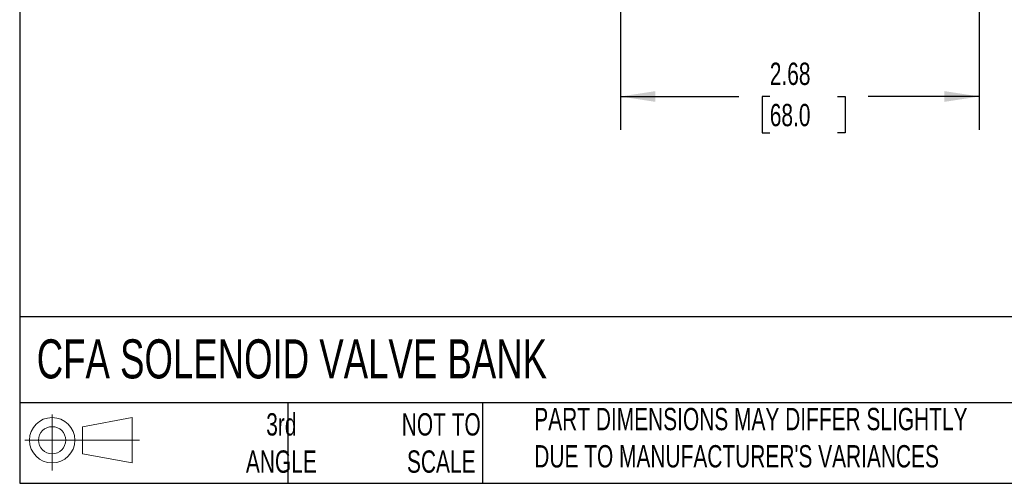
# Model space of a CAD drawing. Header units: inches. Extents: x 0.5 to 22.6, y 0.5 to 16.5.
# Tile 1 of 18: x 0.5 to 7.8, y 0.5 to 4. Entities that reach past the tile are written whole.
import ezdxf

# ---------------------------------------------------------------- set-up
doc = ezdxf.new("R2010")
doc.units = ezdxf.units.IN
doc.header["$LTSCALE"] = 2
doc.header["$MEASUREMENT"] = 0
doc.linetypes.add('SLD-Solid', pattern=[0])
doc.layers.add('DIMENSIONS', color=140, linetype='SLD-Solid', lineweight=25)
doc.layers.add('TEXT', color=140, linetype='SLD-Solid', lineweight=25)
doc.layers.add('SLD-DEFPOINTS', color=7, linetype='Continuous')
doc.styles.add('SLDTEXTSTYLE0', font='TXT', dxfattribs={"width": 0.7})
doc.dimstyles.new('SLDDIMSTYLE1', dxfattribs={"dimtxt": 0.169922, "dimasz": 0.26, "dimexe": 0, "dimexo": 0.0625, "dimgap": 0.04248, "dimtad": 0, "dimtih": 1, "dimtoh": 1, "dimrnd": 1e-09, "dimzin": 12, "dimdsep": 46, "dimtxsty": 'SLDTEXTSTYLE0', "dimsah": 1, "dimcen": 0.09, "dimadec": 0, "dimazin": 3, "dimtfac": 1, "dimtofl": 0, "dimtmove": 0, "dimatfit": 3, "dimfxl": 0, "dimfrac": 2, "dimtolj": 1, "dimtzin": 12, "dimarcsym": 0})

# ---------------------------------------------------------------- blocks, each defined once
blk = doc.blocks.new('Block11')
at = {"color": 7, "linetype": 'SLD-Solid', "lineweight": 18}
for p, q in [((0.2038, 0.4182), (0.2038, 0)), ((0.4315, 0.3281), (0.8012, 0.3962)), ((0.8012, 0.3962), (0.8012, 0.0576)), ((0.4315, 0.1257), (0.4315, 0.3281)), ((0, 0.2269), (0.8562, 0.2269)), ((0.4315, 0.1257), (0.8012, 0.0576))]:
    blk.add_line(p, q, dxfattribs=at)
for radius in [0.1693, 0.1012]:
    blk.add_circle((0.2038, 0.2269), radius, dxfattribs=at)
blk = doc.blocks.new('Block12')
at = {"layer": 'SLD-DEFPOINTS'}
blk.add_blockref('Block11', (0, 0), dxfattribs=at)
blk = doc.blocks.new('_D_1')
at = {"layer": 'DIMENSIONS'}
for p, q in [((4.9842, 5.0203), (4.9842, 3.138)), ((7.6612, 5.0203), (7.6612, 3.138)), ((4.9842, 3.388), (5.8675, 3.388)), ((6.0977, 3.388), (6.0407, 3.388)), ((6.0407, 3.388), (6.0407, 3.1179)), ((6.6027, 3.388), (6.6597, 3.388)), ((6.6597, 3.388), (6.6597, 3.1179)), ((7.6612, 3.388), (6.8329, 3.388)), ((6.0407, 3.1179), (6.0977, 3.1179)), ((6.6597, 3.1179), (6.6027, 3.1179))]:
    blk.add_line(p, q, dxfattribs=at)
for points in [[(4.9842, 3.388), (5.2442, 3.348), (5.2442, 3.428)], [(7.6612, 3.388), (7.4012, 3.428), (7.4012, 3.348)]]:
    blk.add_solid(points, dxfattribs=at)
at = {"layer": 'DIMENSIONS', "char_height": 0.16667, "attachment_point": 1, "style": 'SLDTEXTSTYLE0'}
for s, insert in [('2.68', (6.0977, 3.6409)), ('68.0', (6.0977, 3.3328))]:
    blk.add_mtext(s, dxfattribs=dict(at, insert=insert))

msp = doc.modelspace()

# ---------------------------------------------------------------- linework, layer by layer
at = {"layer": 'TEXT'}
for p, q in [((0.5, 16.5), (0.5, 0.5)), ((21.5, 1.7422), (0.5, 1.7422)), ((21.5, 1.1), (0.5, 1.1)), ((2.5, 1.1), (2.5, 0.5)), ((3.9537, 1.1), (3.9537, 0.5)), ((0.5, 0.5), (21.5, 0.5))]:
    msp.add_line(p, q, dxfattribs=at)

# ---------------------------------------------------------------- block references
at = {"layer": 'SLD-DEFPOINTS'}
msp.add_blockref('Block12', (0.5384, 0.5948), dxfattribs=at)

# ---------------------------------------------------------------- texts
at = {"layer": 'TEXT', "style": 'SLDTEXTSTYLE0'}
for s, insert, char_height, attachment_point in [('CFA SOLENOID VALVE BANK', (0.6272, 1.5749), 0.291667, 1), ('3rd^JANGLE', (2.4526, 1.0234), 0.16667, 2), ("PART DIMENSIONS MAY DIFFER SLIGHTLY ^JDUE TO MANUFACTURER'S VARIANCES", (4.3401, 1.063), 0.166667, 1), ('NOT TO^JSCALE', (3.6459, 1.0234), 0.166667, 2)]:
    msp.add_mtext(s, dxfattribs=dict(at, insert=insert, char_height=char_height, attachment_point=attachment_point))

# ---------------------------------------------------------------- dimensions: what is measured, and where the dimension line sits
at = {"layer": 'DIMENSIONS'}
dim = msp.add_linear_dim(base=(7.6612, 3.388), p1=(4.9842, 5.1203), p2=(7.6612, 5.1203), dimstyle='SLDDIMSTYLE1', dxfattribs=at)
dim.commit()
dim.dimension.update_dxf_attribs({"geometry": '_D_1', "text_midpoint": (6.3502, 3.388), "dimtype": 160})

doc.saveas('drawing.dxf')
